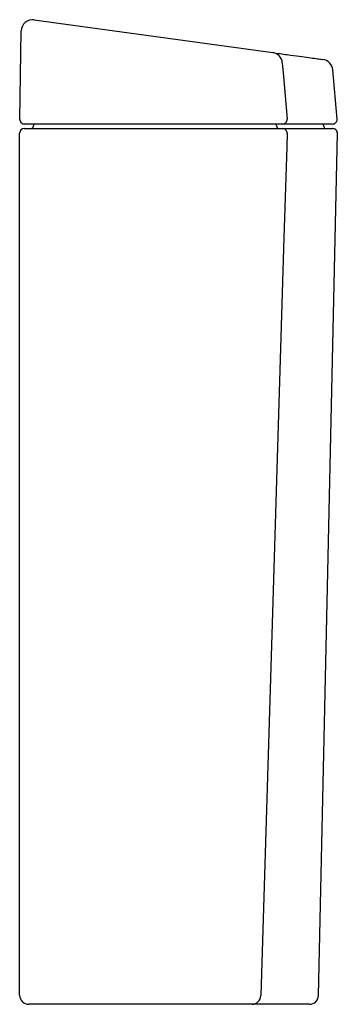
# Model space of a CAD drawing. Header units: millimetres. Extents: x 4220 to 4360, y 1805 to 2238.
import ezdxf

# ---------------------------------------------------------------- set-up
doc = ezdxf.new("R2010")
doc.units = ezdxf.units.MM
doc.layers.add('SANINDUSA', color=3, linetype='Continuous')

msp = doc.modelspace()

# ---------------------------------------------------------------- linework, layer by layer
at = {"layer": 'SANINDUSA'}
for p, q in [((4226.49, 2238.21), (4331.61, 2223.78)), ((4220.13, 2194.41), (4220.81, 2233.34)), ((4359.9, 2194.56), (4357.97, 2216.27)), ((4225.13, 2192.37), (4222.13, 2192.37)), ((4333, 2192.37), (4225.13, 2192.37)), ((4220.1, 1809.37), (4220.1, 2188.37)), ((4222.1, 2190.37), (4225.1, 2190.37)), ((4225.1, 2190.37), (4333.06, 2190.37)), ((4351.68, 1809.28), (4360.01, 2188.33)), ((4225.1, 1805.37), (4224.1, 1805.37)), ((4321.5, 1805.37), (4225.1, 1805.37))]:
    msp.add_line(p, q, dxfattribs=at)
at = {"layer": 'SANINDUSA', "flags": 128}
for points in [[(4335.77, 2219.26), (4336.27, 2213.3), (4337.86, 2194.55)], [(4337.92, 2188.3), (4337.74, 2182.38), (4336.51, 2142.41), (4331.61, 1982.52), (4326.29, 1809.23)]]:
    msp.add_lwpolyline(points, dxfattribs=at)
at = {"layer": 'SANINDUSA'}
for centre, radius, start, end in [((4225.81, 2233.25), 5, 82.1863, 179), ((4330.89, 2218.95), 4.89, 3.6448, 81.5504), ((4352.99, 2215.8), 5, 5.2887, 82.1864), ((4222.13, 2194.37), 2, 179, 270), ((4225.1, 2191.37), 1, 270, 0), ((4227.1, 2191.37), 1, 90, 180), ((4332.34, 2191.39), 0.987, 359.2171, 89.1946), ((4334.32, 2191.36), 0.987, 179.2154, 269.1946), ((4335.89, 2194.35), 1.98, 270.9454, 5.6595), ((4353.1, 2191.37), 1, 0, 90), ((4355.1, 2191.37), 1, 180, 270), ((4357.91, 2194.37), 2, 269.9998, 5.3899), ((4222.1, 2188.37), 2, 90, 180), ((4335.95, 2188.4), 1.97, 357.2173, 89.1081), ((4358.01, 2188.37), 2, 359.2597, 90), ((4224.1, 1809.37), 4, 180, 270), ((4322.38, 1809.29), 3.91, 271.1846, 359.2183), ((4347.68, 1809.37), 4, 270, 358.9952)]:
    msp.add_arc(centre, radius, start, end, dxfattribs=at)
for points, knots in [([(4331.61, 2223.78), (4333.78, 2223.48), (4338.13, 2222.89), (4343.34, 2222.17), (4347.56, 2221.59), (4350.81, 2221.15), (4352.87, 2220.87), (4353.78, 2220.74), (4353.59, 2220.77), (4353.56, 2220.77)], [0, 0, 0, 0, 0.155392, 0.310785, 0.467086, 0.623388, 0.792896, 0.962551, 1, 1, 1, 1]), ([(4335.92, 2192.37), (4335.82, 2192.37), (4335.61, 2192.37), (4334.92, 2192.37), (4334.02, 2192.37), (4333.34, 2192.37), (4333, 2192.37)], [0, 0, 0, 0, 0.236802, 0.490806, 0.745414, 1, 1, 1, 1]), ([(4357.76, 2192.37), (4357.76, 2192.37), (4357.76, 2192.37), (4356.35, 2192.37), (4353.96, 2192.37), (4350.8, 2192.37), (4346.76, 2192.37), (4341.89, 2192.37), (4337.91, 2192.37), (4335.92, 2192.37)], [0, 0, 0, 0, 0.116171, 0.288856, 0.431001, 0.573272, 0.715584, 0.857854, 1, 1, 1, 1]), ([(4333.06, 2190.37), (4333.38, 2190.37), (4334.04, 2190.37), (4334.92, 2190.37), (4335.64, 2190.37), (4335.86, 2190.37), (4335.98, 2190.37)], [0, 0, 0, 0, 0.239166, 0.492771, 0.746385, 1, 1, 1, 1]), ([(4335.98, 2190.37), (4338.2, 2190.37), (4342.66, 2190.37), (4347.94, 2190.37), (4352.21, 2190.37), (4355.35, 2190.37), (4357.29, 2190.37), (4358.07, 2190.37), (4357.96, 2190.37), (4357.94, 2190.37)], [0, 0, 0, 0, 0.159565, 0.31919, 0.478755, 0.640497, 0.802302, 0.964044, 1, 1, 1, 1]), ([(4322.46, 1805.37), (4322.42, 1805.37), (4322.33, 1805.37), (4322.08, 1805.37), (4321.8, 1805.37), (4321.59, 1805.37), (4321.5, 1805.37)], [0, 0, 0, 0, 0.263074, 0.526139, 0.789205, 1, 1, 1, 1]), ([(4347.58, 1805.37), (4347.61, 1805.37), (4347.72, 1805.37), (4346.95, 1805.37), (4345.26, 1805.37), (4342.57, 1805.37), (4338.98, 1805.37), (4334.44, 1805.37), (4329.03, 1805.37), (4324.65, 1805.37), (4322.46, 1805.37)], [0, 0, 0, 0, 0.047492, 0.183083, 0.319517, 0.455951, 0.591541, 0.727132, 0.863566, 1, 1, 1, 1])]:
    msp.add_open_spline(points, degree=3, knots=knots, dxfattribs=at)

doc.saveas('drawing.dxf')
